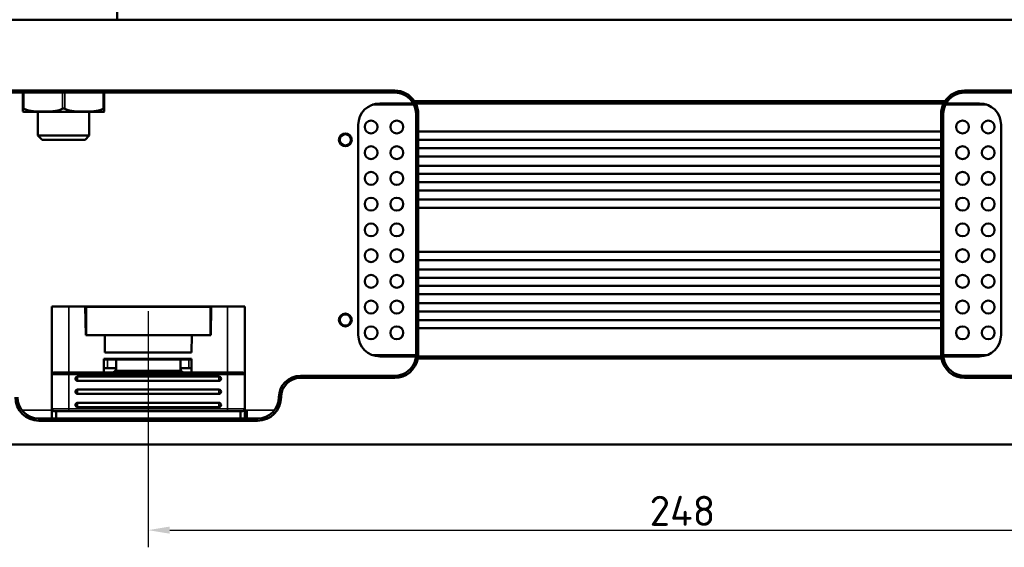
# Model space of a CAD drawing. Header units: millimetres. Extents: x 0 to 5372, y -189 to 1188.
# Tile 3 of 30: x 247 to 476, y 768 to 891. Entities that reach past the tile are written whole.
import ezdxf

# ---------------------------------------------------------------- set-up
doc = ezdxf.new("R2010")
doc.units = ezdxf.units.MM
doc.header["$LTSCALE"] = 2
for name, color, linetype, lineweight in [('Bemaßung (ISO)', 7, 'Continuous', 25), ('Sichtbar (ISO)', 7, 'Continuous', 50), ('Sichtbar schmal (ISO)', 7, 'Continuous', 35)]:
    doc.layers.add(name, color=color, linetype=linetype, lineweight=lineweight)
doc.styles.add('Notiztext (DIN)', font='isocpeur.ttf')
doc.dimstyles.new('Standard (DIN)', dxfattribs={"dimscale": 2, "dimtxt": 3.5, "dimasz": 2.5, "dimexe": 2, "dimexo": 0.5, "dimgap": 0.5, "dimtad": 1, "dimrnd": 1e-08, "dimtxsty": 'Notiztext (DIN)', "dimcen": 0.09, "dimdle": 10, "dimclrd": 256, "dimclre": 256, "dimclrt": 256, "dimadec": 0, "dimazin": 0, "dimtfac": 1, "dimtmove": 0, "dimatfit": 3, "dimfxl": 1, "dimtolj": 1, "dimtzin": 0, "dimlwd": -1, "dimlwe": -1, "dimarcsym": 0})

# ---------------------------------------------------------------- blocks, each defined once
blk = doc.blocks.new('*D25')
at = {"layer": 'Bemaßung (ISO)', "transparency": 16777216}
for p, q in [((276.68, 822.99), (276.68, 767.94)), ((524.68, 822.99), (524.68, 767.94)), ((281.68, 771.94), (519.68, 771.94))]:
    blk.add_line(p, q, dxfattribs=at)
for points in [[(281.68, 772.77), (281.68, 771.11), (276.68, 771.94)], [(519.68, 772.77), (519.68, 771.11), (524.68, 771.94)]]:
    blk.add_solid(points, dxfattribs=at)
at = {"layer": 'Defpoints', "color": 0, "transparency": 16777216}
for p in [(276.68, 823.99), (524.68, 823.99), (524.68, 771.94)]:
    blk.add_point(p, dxfattribs=at)
at = {"layer": 'Bemaßung (ISO)', "transparency": 16777216, "insert": (393.66, 779.94), "char_height": 7, "attachment_point": 1, "style": 'Notiztext (DIN)'}
blk.add_mtext('\\A1;248', dxfattribs=at)
blk = doc.blocks.new('*D30')
at = {"layer": 'Bemaßung (ISO)', "transparency": 16777216}
for p, q in [((147.33, 880.14), (147.33, 1011.44)), ((1144.53, 890.44), (1144.53, 1011.44)), ((152.33, 1007.44), (1139.53, 1007.44))]:
    blk.add_line(p, q, dxfattribs=at)
for points in [[(152.33, 1008.27), (152.33, 1006.61), (147.33, 1007.44)], [(1139.53, 1008.27), (1139.53, 1006.61), (1144.53, 1007.44)]]:
    blk.add_solid(points, dxfattribs=at)
at = {"layer": 'Defpoints', "color": 0, "transparency": 16777216}
for p in [(1144.53, 1007.44), (1144.53, 889.44), (147.33, 879.14)]:
    blk.add_point(p, dxfattribs=at)
at = {"layer": 'Bemaßung (ISO)', "transparency": 16777216, "insert": (635.6, 1016.84), "char_height": 7, "attachment_point": 1, "style": 'Notiztext (DIN)'}
blk.add_mtext('\\A1;997,2', dxfattribs=at)
blk = doc.blocks.new('*D31')
at = {"layer": 'Bemaßung (ISO)', "transparency": 16777216}
for p, q in [((152.83, 890.44), (152.83, 983.44)), ((1144.53, 890.44), (1144.53, 983.44)), ((157.83, 979.44), (1139.53, 979.44))]:
    blk.add_line(p, q, dxfattribs=at)
for points in [[(157.83, 980.27), (157.83, 978.61), (152.83, 979.44)], [(1139.53, 980.27), (1139.53, 978.61), (1144.53, 979.44)]]:
    blk.add_solid(points, dxfattribs=at)
at = {"layer": 'Defpoints', "color": 0, "transparency": 16777216}
for p in [(1144.53, 979.44), (152.83, 889.44), (1144.53, 889.44)]:
    blk.add_point(p, dxfattribs=at)
at = {"layer": 'Bemaßung (ISO)', "transparency": 16777216, "insert": (639.05, 988.84), "char_height": 7, "attachment_point": 1, "style": 'Notiztext (DIN)'}
blk.add_mtext('\\A1;991,7', dxfattribs=at)

msp = doc.modelspace()

# ---------------------------------------------------------------- linework, layer by layer
at = {"layer": 'Sichtbar (ISO)'}
for p, q in [((269.426, 890.941), (269.426, 892.941)), ((154.326, 890.941), (1143.026, 890.941)), ((189.176, 874.441), (334.176, 874.441)), ((334.176, 873.941), (189.176, 873.941)), ((247.426, 870.183), (247.426, 873.941)), ((266.426, 873.941), (266.426, 870.183)), ((467.176, 874.441), (582.176, 874.441)), ((582.176, 873.941), (467.176, 873.941)), ((338.666, 871.141), (328.97, 871.141)), ((338.506, 871.441), (330.676, 871.441)), ((462.566, 871.941), (338.786, 871.941)), ((339.071, 871.434), (339.075, 871.441)), ((462.277, 871.441), (339.075, 871.441)), ((462.277, 871.441), (462.282, 871.434)), ((472.382, 871.141), (462.686, 871.141)), ((470.676, 871.441), (462.846, 871.441)), ((247.426, 869.504), (247.426, 870.183)), ((266.018, 869.441), (247.834, 869.441)), ((250.926, 863.941), (250.926, 869.441)), ((262.926, 863.941), (262.926, 869.441)), ((266.426, 870.183), (266.426, 869.504)), ((339.176, 864.504), (339.176, 868.941)), ((339.676, 868.941), (339.676, 864.883)), ((461.676, 864.883), (461.676, 868.941)), ((462.176, 868.941), (462.176, 864.504)), ((325.676, 866.441), (325.676, 817.441)), ((475.676, 817.441), (475.676, 866.441)), ((262.926, 863.941), (250.926, 863.941)), ((251.926, 862.941), (250.926, 863.941)), ((261.926, 862.941), (262.926, 863.941)), ((339.176, 864.504), (339.176, 863.331)), ((339.676, 864.883), (461.676, 864.883)), ((339.676, 862.952), (339.676, 864.883)), ((461.676, 864.883), (461.676, 862.952)), ((462.176, 863.331), (462.176, 864.504)), ((261.926, 862.941), (251.926, 862.941)), ((339.176, 860.585), (339.176, 863.331)), ((461.676, 862.952), (339.676, 862.952)), ((339.676, 862.952), (339.676, 860.963)), ((461.676, 860.963), (461.676, 862.952)), ((462.176, 863.331), (462.176, 860.585)), ((339.176, 860.585), (339.176, 859.411)), ((339.176, 856.528), (339.176, 859.411)), ((339.676, 860.963), (461.676, 860.963)), ((339.676, 859.033), (339.676, 860.963)), ((461.676, 860.963), (461.676, 859.033)), ((462.176, 859.411), (462.176, 860.585)), ((462.176, 859.411), (462.176, 856.528)), ((461.676, 859.033), (339.676, 859.033)), ((339.676, 859.033), (339.676, 856.906)), ((461.676, 856.906), (461.676, 859.033)), ((339.176, 856.528), (339.176, 855.354)), ((339.176, 852.708), (339.176, 855.354)), ((339.676, 856.906), (461.676, 856.906)), ((339.676, 854.976), (339.676, 856.906)), ((461.676, 854.976), (339.676, 854.976)), ((339.676, 854.976), (339.676, 853.087)), ((461.676, 856.906), (461.676, 854.976)), ((461.676, 853.087), (461.676, 854.976)), ((462.176, 855.354), (462.176, 856.528)), ((462.176, 855.354), (462.176, 852.708)), ((339.176, 852.708), (339.176, 851.535)), ((339.676, 853.087), (461.676, 853.087)), ((339.676, 851.157), (339.676, 853.087)), ((461.676, 853.087), (461.676, 851.157)), ((462.176, 851.535), (462.176, 852.708)), ((339.176, 848.627), (339.176, 851.535)), ((461.676, 851.157), (339.676, 851.157)), ((339.676, 851.157), (339.676, 849.005)), ((461.676, 849.005), (461.676, 851.157)), ((462.176, 851.535), (462.176, 848.627)), ((339.176, 848.627), (339.176, 847.453)), ((339.676, 849.005), (461.676, 849.005)), ((339.676, 847.075), (339.676, 849.005)), ((461.676, 849.005), (461.676, 847.075)), ((462.176, 847.453), (462.176, 848.627)), ((339.176, 836.429), (339.176, 847.453)), ((461.676, 847.075), (339.676, 847.075)), ((339.676, 847.075), (339.676, 836.807)), ((461.676, 836.807), (461.676, 847.075)), ((462.176, 847.453), (462.176, 836.429)), ((339.176, 836.429), (339.176, 835.255)), ((339.676, 836.807), (461.676, 836.807)), ((339.676, 834.877), (339.676, 836.807)), ((461.676, 836.807), (461.676, 834.877)), ((462.176, 835.255), (462.176, 836.429)), ((339.176, 832.347), (339.176, 835.255)), ((461.676, 834.877), (339.676, 834.877)), ((339.676, 834.877), (339.676, 832.726)), ((461.676, 832.726), (461.676, 834.877)), ((462.176, 835.255), (462.176, 832.347)), ((339.176, 832.347), (339.176, 831.174)), ((339.676, 832.726), (461.676, 832.726)), ((339.676, 830.796), (339.676, 832.726)), ((461.676, 832.726), (461.676, 830.796)), ((462.176, 831.174), (462.176, 832.347)), ((339.176, 828.528), (339.176, 831.174)), ((461.676, 830.796), (339.676, 830.796)), ((339.676, 830.796), (339.676, 828.906)), ((461.676, 828.906), (461.676, 830.796)), ((462.176, 831.174), (462.176, 828.528)), ((339.176, 828.528), (339.176, 827.354)), ((339.176, 824.471), (339.176, 827.354)), ((339.676, 828.906), (461.676, 828.906)), ((339.676, 826.976), (339.676, 828.906)), ((461.676, 828.906), (461.676, 826.976)), ((462.176, 827.354), (462.176, 828.528)), ((462.176, 827.354), (462.176, 824.471)), ((461.676, 826.976), (339.676, 826.976)), ((339.676, 826.976), (339.676, 824.85)), ((339.676, 824.85), (461.676, 824.85)), ((339.676, 822.919), (339.676, 824.85)), ((461.676, 824.85), (461.676, 826.976)), ((461.676, 824.85), (461.676, 822.919)), ((254.176, 824.091), (258.176, 824.091)), ((254.176, 824.091), (254.176, 808.191)), ((258.176, 824.091), (261.959, 824.091)), ((291.393, 824.091), (261.959, 824.091)), ((262.076, 817.391), (261.959, 824.091)), ((261.961, 823.991), (262.176, 823.991)), ((262.176, 823.991), (291.176, 823.991)), ((262.176, 817.391), (262.176, 823.991)), ((291.391, 823.991), (291.176, 823.991)), ((291.176, 817.391), (291.176, 823.991)), ((291.276, 817.391), (291.393, 824.091)), ((291.393, 824.091), (295.176, 824.091)), ((299.176, 824.091), (295.176, 824.091)), ((299.176, 824.091), (299.176, 808.191)), ((339.176, 824.471), (339.176, 823.298)), ((339.176, 820.552), (339.176, 823.298)), ((461.676, 822.919), (339.676, 822.919)), ((339.676, 822.919), (339.676, 820.93)), ((461.676, 820.93), (461.676, 822.919)), ((462.176, 823.298), (462.176, 824.471)), ((462.176, 823.298), (462.176, 820.552)), ((339.176, 820.552), (339.176, 819.378)), ((339.676, 820.93), (461.676, 820.93)), ((339.676, 819), (339.676, 820.93)), ((461.676, 820.93), (461.676, 819)), ((462.176, 819.378), (462.176, 820.552)), ((339.176, 812.941), (339.176, 819.378)), ((461.676, 819), (339.676, 819)), ((339.676, 819), (339.676, 812.941)), ((461.676, 812.941), (461.676, 819)), ((462.176, 819.378), (462.176, 812.941)), ((262.076, 817.391), (266.506, 817.391)), ((262.176, 817.391), (291.176, 817.391)), ((266.506, 817.391), (266.576, 813.391)), ((286.776, 813.391), (286.846, 817.391)), ((286.846, 817.391), (291.276, 817.391)), ((266.576, 813.391), (286.776, 813.391)), ((286.776, 811.891), (266.326, 811.891)), ((266.326, 811.891), (266.326, 808.691)), ((266.326, 811.691), (267.176, 811.691)), ((266.576, 811.891), (266.566, 811.691)), ((267.176, 811.691), (269.176, 811.691)), ((269.176, 811.691), (284.176, 811.691)), ((269.176, 811.691), (269.176, 809.691)), ((284.176, 811.691), (286.176, 811.691)), ((284.176, 809.691), (284.176, 811.691)), ((286.176, 811.691), (286.776, 811.691)), ((286.776, 811.891), (286.776, 808.691)), ((328.97, 812.741), (339.172, 812.741)), ((330.676, 812.441), (339.151, 812.441)), ((339.584, 811.941), (461.768, 811.941)), ((339.653, 812.433), (339.66, 812.441)), ((339.66, 812.441), (461.692, 812.441)), ((461.692, 812.441), (461.7, 812.433)), ((462.18, 812.741), (472.382, 812.741)), ((462.201, 812.441), (470.676, 812.441)), ((267.176, 809.691), (266.326, 809.691)), ((269.176, 809.691), (267.176, 809.691)), ((286.176, 809.691), (284.176, 809.691)), ((286.776, 809.691), (286.176, 809.691)), ((254.176, 800.191), (254.176, 808.191)), ((258.176, 808.691), (254.676, 808.691)), ((258.176, 808.691), (295.176, 808.691)), ((293.176, 807.74), (260.176, 807.74)), ((260.176, 806.74), (293.176, 806.74)), ((298.676, 808.691), (295.176, 808.691)), ((299.176, 808.191), (299.176, 800.191)), ((312.176, 807.941), (334.176, 807.941)), ((334.176, 807.441), (312.176, 807.441)), ((467.176, 807.941), (489.176, 807.941)), ((489.176, 807.441), (467.176, 807.441)), ((293.176, 804.69), (260.176, 804.69)), ((260.176, 803.69), (293.176, 803.69)), ((254.176, 797.941), (254.176, 800.191)), ((254.676, 799.691), (258.176, 799.691)), ((255.176, 799.691), (255.176, 797.941)), ((295.176, 799.691), (258.176, 799.691)), ((293.176, 801.64), (260.176, 801.64)), ((260.176, 800.64), (293.176, 800.64)), ((295.176, 799.691), (298.676, 799.691)), ((298.176, 797.941), (298.176, 799.691)), ((299.176, 800.191), (299.176, 797.941)), ((299.676, 799.641), (299.176, 799.641)), ((299.676, 797.941), (299.676, 799.641)), ((251.176, 797.941), (302.176, 797.941)), ((302.176, 797.441), (251.176, 797.441)), ((1143.026, 791.941), (154.326, 791.941))]:
    msp.add_line(p, q, dxfattribs=at)
for centre, radius in [((328.676, 865.941), 1.5), ((334.676, 865.941), 1.5), ((466.676, 865.941), 1.5), ((472.676, 865.941), 1.5), ((322.676, 862.941), 1.5), ((322.676, 862.941), 1.3), ((328.676, 859.941), 1.5), ((334.676, 859.941), 1.5), ((466.676, 859.941), 1.5), ((472.676, 859.941), 1.5), ((328.676, 853.941), 1.5), ((334.676, 853.941), 1.5), ((466.676, 853.941), 1.5), ((472.676, 853.941), 1.5), ((328.676, 847.941), 1.5), ((334.676, 847.941), 1.5), ((466.676, 847.941), 1.5), ((472.676, 847.941), 1.5), ((328.676, 841.941), 1.5), ((334.676, 841.941), 1.5), ((466.676, 841.941), 1.5), ((472.676, 841.941), 1.5), ((328.676, 835.941), 1.5), ((334.676, 835.941), 1.5), ((466.676, 835.941), 1.5), ((472.676, 835.941), 1.5), ((328.676, 829.941), 1.5), ((334.676, 829.941), 1.5), ((466.676, 829.941), 1.5), ((472.676, 829.941), 1.5), ((328.676, 823.941), 1.5), ((334.676, 823.941), 1.5), ((466.676, 823.941), 1.5), ((472.676, 823.941), 1.5), ((322.676, 820.941), 1.5), ((322.676, 820.941), 1.3), ((328.676, 817.941), 1.5), ((334.676, 817.941), 1.5), ((466.676, 817.941), 1.5), ((472.676, 817.941), 1.5)]:
    msp.add_circle(centre, radius, dxfattribs=at)
for centre, radius, start, end in [((334.176, 868.941), 5.5, 33.05573, 90), ((334.176, 868.941), 5, 38.30405, 90), ((467.176, 868.941), 5.5, 90, 146.94427), ((467.176, 868.941), 5, 90, 141.69595), ((330.676, 866.441), 5, 90, 180), ((334.176, 868.941), 5, 0, 32.20448), ((334.176, 868.941), 5.5, 0, 27.03569), ((467.176, 868.941), 5.5, 152.96431, 180), ((467.176, 868.941), 5, 147.79552, 180), ((470.676, 866.441), 5, 0, 90), ((248.085, 872.431), 3, 257.31877, 265.20285), ((265.768, 872.431), 3, 274.79715, 282.68123), ((330.676, 817.441), 5, 180, 270), ((470.676, 817.441), 5, 270, 0), ((334.176, 812.941), 5.5, 270, 349.52432), ((334.176, 812.941), 5, 270, 346.61104), ((334.176, 812.941), 5, 351.86123, 0), ((334.176, 812.941), 5.5, 354.6951, 0), ((467.176, 812.941), 5.5, 180, 185.3049), ((467.176, 812.941), 5.5, 190.47568, 270), ((467.176, 812.941), 5, 180, 188.13877), ((467.176, 812.941), 5, 193.38896, 270), ((268.176, 809.691), 1, 270, 330), ((285.176, 809.691), 1, 210, 270), ((254.676, 808.191), 0.5, 90, 180), ((260.176, 807.24), 0.5, 90, 270), ((293.176, 807.24), 0.5, 270, 90), ((298.676, 808.191), 0.5, 0, 90), ((312.176, 802.941), 5, 90, 180), ((312.176, 802.941), 4.5, 90, 180), ((260.176, 804.19), 0.5, 90, 270), ((293.176, 804.19), 0.5, 270, 90), ((251.176, 802.941), 5.5, 180, 270), ((251.176, 802.941), 5, 180, 270), ((302.176, 802.941), 5.5, 270, 0), ((302.176, 802.941), 5, 270, 0), ((254.676, 800.191), 0.5, 180, 270), ((260.176, 801.14), 0.5, 90, 270), ((293.176, 801.14), 0.5, 270, 90), ((298.676, 800.191), 0.5, 270, 0)]:
    msp.add_arc(centre, radius, start, end, dxfattribs=at)
for centre, major_axis, start_param, end_param in [((335.19, 869.671), (2.532, -3.515), 1.4990278, 1.6219368), ((466.162, 869.671), (2.532, 3.515), 1.5196559, 1.6425648)]:
    msp.add_ellipse(centre, major_axis=major_axis, ratio=0.8658307, start_param=start_param, end_param=end_param, dxfattribs=at)
for points, knots in [([(338.758, 871.889), (338.646, 871.913), (338.533, 871.939), (338.314, 871.989), (338.207, 872.014), (338.1, 872.04)], [-0.081014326, -0.081014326, -0.081014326, -0.081014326, -0.038980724, -0.038980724, 0, 0, 0, 0]), ([(338.758, 871.889), (338.814, 871.816), (338.867, 871.741), (338.972, 871.59), (339.022, 871.512), (339.071, 871.434)], [-0.071637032, -0.071637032, -0.071637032, -0.071637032, -0.036247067, -0.036247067, -0.000001, -0.000001, -0.000001, -0.000001]), ([(462.595, 871.889), (462.539, 871.816), (462.485, 871.741), (462.381, 871.59), (462.33, 871.512), (462.282, 871.434)], [0.000001, 0.000001, 0.000001, 0.000001, 0.03539017, 0.03539017, 0.071635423, 0.071635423, 0.071635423, 0.071635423]), ([(463.252, 872.04), (463.145, 872.014), (463.039, 871.989), (462.819, 871.939), (462.706, 871.913), (462.595, 871.889)], [-0.081009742, -0.081009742, -0.081009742, -0.081009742, -0.042031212, -0.042031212, 0, 0, 0, 0]), ([(247.676, 870.183), (247.663, 870.189), (247.651, 870.195), (247.606, 870.215), (247.576, 870.226), (247.537, 870.236), (247.525, 870.238), (247.506, 870.241), (247.5, 870.241), (247.493, 870.241), (247.486, 870.241), (247.479, 870.24), (247.464, 870.238), (247.456, 870.235), (247.434, 870.221), (247.427, 870.205), (247.426, 870.184), (247.426, 870.184), (247.426, 870.183)], [0.315293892, 0.315293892, 0.315293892, 0.315293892, 0.320109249, 0.320109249, 0.33260686, 0.33260686, 0.338472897, 0.338472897, 0.342344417, 0.342344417, 0.342344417, 0.346799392, 0.346799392, 0.353170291, 0.353170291, 0.368801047, 0.368801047, 0.369399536, 0.369399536, 0.369399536, 0.369399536]), ([(247.676, 870.183), (247.693, 870.174), (247.71, 870.166), (248.385, 869.846), (249.142, 869.691), (250.682, 869.522), (251.464, 869.504), (252.888, 869.504), (253.67, 869.522), (255.21, 869.691), (255.967, 869.846), (256.642, 870.166), (256.659, 870.174), (256.676, 870.183)], [-2.08276372, -2.08276372, -2.08276372, -2.08276372, -2.07649272, -2.07649272, -1.82988461, -1.82988461, -1.58327651, -1.58327651, -1.33666841, -1.33666841, -1.0900603, -1.0900603, -1.0837893, -1.0837893, -1.0837893, -1.0837893]), ([(256.676, 870.183), (256.678, 870.184), (256.679, 870.184), (256.723, 870.205), (256.769, 870.221), (256.84, 870.235), (256.861, 870.238), (256.896, 870.24), (256.911, 870.241), (256.926, 870.241), (256.939, 870.241), (256.952, 870.241), (256.984, 870.238), (257.003, 870.236), (257.063, 870.226), (257.101, 870.215), (257.15, 870.195), (257.163, 870.189), (257.176, 870.183)], [-0.027055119, -0.027055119, -0.027055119, -0.027055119, -0.02645663, -0.02645663, -0.010825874, -0.010825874, -0.004454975, -0.004454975, 0, 0, 0, 0.00387152, 0.00387152, 0.009737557, 0.009737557, 0.022235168, 0.022235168, 0.027050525, 0.027050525, 0.027050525, 0.027050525]), ([(257.176, 870.183), (257.193, 870.174), (257.21, 870.166), (257.885, 869.846), (258.642, 869.691), (260.182, 869.522), (260.964, 869.504), (262.388, 869.504), (263.17, 869.522), (264.71, 869.691), (265.467, 869.846), (266.142, 870.166), (266.159, 870.174), (266.176, 870.183)], [-2.08276372, -2.08276372, -2.08276372, -2.08276372, -2.07649272, -2.07649272, -1.82988461, -1.82988461, -1.58327651, -1.58327651, -1.33666841, -1.33666841, -1.0900603, -1.0900603, -1.0837893, -1.0837893, -1.0837893, -1.0837893]), ([(266.426, 870.183), (266.426, 870.189), (266.425, 870.195), (266.421, 870.215), (266.412, 870.226), (266.393, 870.236), (266.386, 870.238), (266.372, 870.241), (266.366, 870.241), (266.359, 870.241), (266.352, 870.241), (266.344, 870.24), (266.323, 870.238), (266.31, 870.235), (266.261, 870.221), (266.222, 870.205), (266.179, 870.184), (266.178, 870.184), (266.176, 870.183)], [0.315293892, 0.315293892, 0.315293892, 0.315293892, 0.320109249, 0.320109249, 0.33260686, 0.33260686, 0.338472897, 0.338472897, 0.342344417, 0.342344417, 0.342344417, 0.346799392, 0.346799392, 0.353170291, 0.353170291, 0.368801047, 0.368801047, 0.369399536, 0.369399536, 0.369399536, 0.369399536]), ([(339.04, 811.783), (339.058, 811.858), (339.074, 811.933), (339.103, 812.083), (339.115, 812.158), (339.126, 812.233)], [0, 0, 0, 0, 0.033909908, 0.033909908, 0.067820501, 0.067820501, 0.067820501, 0.067820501]), ([(339.653, 812.433), (339.558, 812.399), (339.464, 812.365), (339.288, 812.298), (339.207, 812.266), (339.126, 812.233)], [0.000001, 0.000001, 0.000001, 0.000001, 0.040482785, 0.040482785, 0.075284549, 0.075284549, 0.075284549, 0.075284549]), ([(339.66, 812.441), (339.647, 812.362), (339.633, 812.283), (339.6, 812.125), (339.582, 812.047), (339.562, 811.968)], [-0.067588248, -0.067588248, -0.067588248, -0.067588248, -0.033794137, -0.033794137, 0, 0, 0, 0]), ([(461.791, 811.968), (461.771, 812.047), (461.752, 812.125), (461.72, 812.283), (461.705, 812.362), (461.692, 812.441)], [-0.067588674, -0.067588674, -0.067588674, -0.067588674, -0.033794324, -0.033794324, 0, 0, 0, 0]), ([(462.227, 812.233), (462.145, 812.266), (462.064, 812.298), (461.888, 812.365), (461.794, 812.399), (461.7, 812.433)], [0, 0, 0, 0, 0.034798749, 0.034798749, 0.075277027, 0.075277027, 0.075277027, 0.075277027]), ([(462.227, 812.233), (462.237, 812.158), (462.25, 812.083), (462.278, 811.933), (462.294, 811.858), (462.312, 811.783)], [0.000000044, 0.000000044, 0.000000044, 0.000000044, 0.033916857, 0.033916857, 0.067832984, 0.067832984, 0.067832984, 0.067832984]), ([(269.042, 809.191), (269.064, 809.23), (269.084, 809.27), (269.152, 809.435), (269.176, 809.568), (269.176, 809.691)], [-0.208292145, -0.208292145, -0.208292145, -0.208292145, -0.195553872, -0.195553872, -0.157830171, -0.157830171, -0.157830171, -0.157830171]), ([(284.176, 809.691), (284.176, 809.568), (284.2, 809.435), (284.268, 809.27), (284.288, 809.23), (284.31, 809.191)], [-0.151344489, -0.151344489, -0.151344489, -0.151344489, -0.113620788, -0.113620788, -0.100882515, -0.100882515, -0.100882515, -0.100882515])]:
    msp.add_open_spline(points, degree=3, knots=knots, dxfattribs=at)
for points, degree in [([(339.071, 871.434), (338.841, 871.489), (338.62, 871.547), (338.407, 871.606)], 3), ([(338.786, 871.941), (338.777, 871.924), (338.767, 871.907), (338.758, 871.889)], 3), ([(462.945, 871.606), (462.732, 871.547), (462.511, 871.489), (462.282, 871.434)], 3), ([(462.595, 871.889), (462.585, 871.907), (462.576, 871.924), (462.566, 871.941)], 3), ([(339.676, 864.883), (339.365, 864.693), (339.176, 864.504)], 2), ([(462.176, 864.504), (461.987, 864.693), (461.676, 864.883)], 2), ([(339.676, 862.952), (339.365, 863.141), (339.176, 863.331)], 2), ([(462.176, 863.331), (461.987, 863.141), (461.676, 862.952)], 2), ([(339.676, 860.963), (339.365, 860.774), (339.176, 860.585)], 2), ([(339.676, 859.033), (339.365, 859.222), (339.176, 859.411)], 2), ([(462.176, 860.585), (461.987, 860.774), (461.676, 860.963)], 2), ([(462.176, 859.411), (461.987, 859.222), (461.676, 859.033)], 2), ([(339.676, 856.906), (339.365, 856.717), (339.176, 856.528)], 2), ([(339.676, 854.976), (339.365, 855.165), (339.176, 855.354)], 2), ([(462.176, 856.528), (461.987, 856.717), (461.676, 856.906)], 2), ([(462.176, 855.354), (461.987, 855.165), (461.676, 854.976)], 2), ([(339.676, 853.087), (339.365, 852.898), (339.176, 852.708)], 2), ([(462.176, 852.708), (461.987, 852.898), (461.676, 853.087)], 2), ([(339.676, 851.157), (339.365, 851.346), (339.176, 851.535)], 2), ([(462.176, 851.535), (461.987, 851.346), (461.676, 851.157)], 2), ([(339.676, 849.005), (339.365, 848.816), (339.176, 848.627)], 2), ([(462.176, 848.627), (461.987, 848.816), (461.676, 849.005)], 2), ([(339.676, 847.075), (339.365, 847.264), (339.176, 847.453)], 2), ([(462.176, 847.453), (461.987, 847.264), (461.676, 847.075)], 2), ([(339.676, 836.807), (339.365, 836.618), (339.176, 836.429)], 2), ([(462.176, 836.429), (461.987, 836.618), (461.676, 836.807)], 2), ([(339.676, 834.877), (339.365, 835.066), (339.176, 835.255)], 2), ([(462.176, 835.255), (461.987, 835.066), (461.676, 834.877)], 2), ([(339.676, 832.726), (339.365, 832.537), (339.176, 832.347)], 2), ([(462.176, 832.347), (461.987, 832.537), (461.676, 832.726)], 2), ([(339.676, 830.796), (339.365, 830.985), (339.176, 831.174)], 2), ([(462.176, 831.174), (461.987, 830.985), (461.676, 830.796)], 2), ([(339.676, 828.906), (339.365, 828.717), (339.176, 828.528)], 2), ([(339.676, 826.976), (339.365, 827.165), (339.176, 827.354)], 2), ([(462.176, 828.528), (461.987, 828.717), (461.676, 828.906)], 2), ([(462.176, 827.354), (461.987, 827.165), (461.676, 826.976)], 2), ([(339.676, 824.85), (339.365, 824.66), (339.176, 824.471)], 2), ([(462.176, 824.471), (461.987, 824.66), (461.676, 824.85)], 2), ([(339.676, 822.919), (339.365, 823.108), (339.176, 823.298)], 2), ([(462.176, 823.298), (461.987, 823.108), (461.676, 822.919)], 2), ([(339.676, 820.93), (339.365, 820.741), (339.176, 820.552)], 2), ([(462.176, 820.552), (461.987, 820.741), (461.676, 820.93)], 2), ([(339.676, 819), (339.365, 819.189), (339.176, 819.378)], 2), ([(462.176, 819.378), (461.987, 819.189), (461.676, 819)], 2), ([(339.562, 811.968), (339.379, 811.908), (339.205, 811.846), (339.04, 811.783)], 3), ([(339.562, 811.968), (339.569, 811.959), (339.577, 811.95), (339.584, 811.941)], 3), ([(461.768, 811.941), (461.775, 811.95), (461.783, 811.959), (461.791, 811.968)], 3), ([(462.312, 811.783), (462.147, 811.846), (461.973, 811.908), (461.791, 811.968)], 3)]:
    msp.add_open_spline(points, degree=degree, dxfattribs=at)
at = {"layer": 'Sichtbar schmal (ISO)'}
for p, q in [((247.676, 873.941), (247.676, 870.183)), ((256.676, 870.183), (256.676, 873.941)), ((257.176, 873.941), (257.176, 870.183)), ((266.176, 870.183), (266.176, 873.941)), ((334.176, 874.441), (334.176, 873.941)), ((467.176, 873.941), (467.176, 874.441)), ((339.676, 868.941), (339.176, 868.941)), ((462.176, 868.941), (461.676, 868.941)), ((258.176, 808.691), (258.176, 824.091)), ((295.176, 808.691), (295.176, 824.091)), ((267.176, 809.691), (267.176, 811.691)), ((268.573, 811.891), (268.563, 811.691)), ((284.789, 811.691), (284.779, 811.891)), ((286.176, 811.691), (286.176, 809.691)), ((339.676, 812.941), (339.176, 812.941)), ((462.176, 812.941), (461.676, 812.941)), ((284.31, 809.191), (269.042, 809.191)), ((254.176, 808.191), (258.176, 808.191)), ((258.176, 808.691), (258.176, 808.191)), ((295.176, 808.191), (258.176, 808.191)), ((258.176, 808.191), (258.176, 800.191)), ((260.176, 806.74), (260.176, 807.74)), ((293.176, 807.74), (293.176, 806.74)), ((295.176, 808.691), (295.176, 808.191)), ((295.176, 800.191), (295.176, 808.191)), ((295.176, 808.191), (299.176, 808.191)), ((312.176, 807.941), (312.176, 807.441)), ((334.176, 807.941), (334.176, 807.441)), ((467.176, 807.441), (467.176, 807.941)), ((260.176, 803.69), (260.176, 804.69)), ((293.176, 804.69), (293.176, 803.69)), ((307.176, 802.941), (307.676, 802.941)), ((247.176, 799.941), (254.176, 799.941)), ((258.176, 800.191), (254.176, 800.191)), ((258.176, 800.191), (295.176, 800.191)), ((258.176, 800.191), (258.176, 799.691)), ((260.176, 800.64), (260.176, 801.64)), ((293.176, 801.64), (293.176, 800.64)), ((299.176, 800.191), (295.176, 800.191)), ((295.176, 800.191), (295.176, 799.691)), ((299.176, 799.941), (306.176, 799.941)), ((251.176, 797.941), (251.176, 797.441)), ((302.176, 797.941), (302.176, 797.441))]:
    msp.add_line(p, q, dxfattribs=at)

# ---------------------------------------------------------------- dimensions: what is measured, and where the dimension line sits
at = {"layer": 'Bemaßung (ISO)'}
for base, p1, p2, picture, middle in [((1144.526, 1007.441), (147.326, 879.143), (1144.526, 889.441), '*D30', (645.926, 1007.441)), ((524.676, 771.941), (276.676, 823.991), (524.676, 823.991), '*D25', (400.656, 771.941))]:
    dim = msp.add_linear_dim(base=base, p1=p1, p2=p2, angle=180, dimstyle='Standard (DIN)', override={"dimgap": 0.5, "dimdec": 2, "dimtol": 0, "dimlim": 0, "dimtp": 0, "dimtm": 0, "dimtdec": 2, "dimtofl": 0, "dimatfit": 1}, dxfattribs=at)
    dim.commit()
    dim.dimension.update_dxf_attribs({"geometry": picture, "text_midpoint": middle, "dimtype": 160})
dim = msp.add_linear_dim(base=(1144.526, 979.441), p1=(152.826, 889.441), p2=(1144.526, 889.441), dimstyle='Standard (DIN)', override={"dimgap": 0.5, "dimdec": 2, "dimtol": 0, "dimlim": 0, "dimtp": 0, "dimtm": 0, "dimtdec": 2, "dimtofl": 0, "dimatfit": 1}, dxfattribs=at)
dim.commit()
dim.dimension.update_dxf_attribs({"geometry": '*D31', "text_midpoint": (648.676, 979.441), "dimtype": 160})

doc.saveas('drawing.dxf')
